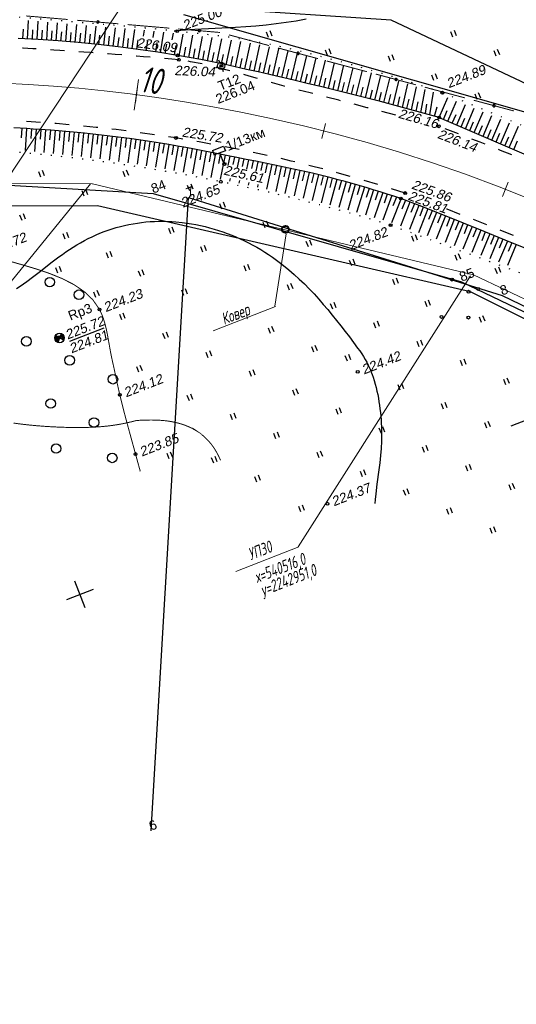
# Model space of a CAD drawing. Header units: millimetres. Extents: x -10 to 1169, y 1 to 1686.
# Tile 150 of 224: x 91 to 143, y 1177 to 1280. Entities that reach past the tile are written whole.
import ezdxf
from ezdxf.enums import TextEntityAlignment as Align
from ezdxf.lldxf.tags import DXFTag

# ---------------------------------------------------------------- set-up
doc = ezdxf.new("R2010")
doc.units = ezdxf.units.MM
for name, pattern in [('ADOT1', [1, 0, -1]), ('AHIDDEN1', [2, 0.5, -1.5]), ('AHIDDEN2', [3, 1.5, -1.5]), ('CONTI', [0]), ('PHANTOM2', [1.25, 0.625, -0.125, 0.125, -0.125, 0.125, -0.125])]:
    doc.linetypes.add(name, pattern=pattern)
for name, color, linetype in [('CONTURS', 7, 'Continuous'), ('COORDS', 7, 'Continuous'), ('GPR_PICK', 7, 'Continuous'), ('IZOLINES', 32, 'Continuous'), ('PDIGIT', 170, 'Continuous'), ('PICK-H', 7, 'Continuous'), ('PICKETS', 7, 'Continuous'), ('STATIONS', 7, 'Continuous'), ('ОБЪЕКТЫ_АВТОДОРОГ', 7, 'Continuous'), ('УЧАСТКИ', 7, 'Continuous')]:
    doc.layers.add(name, color=color, linetype=linetype)
doc.layers.add('СВЯЗЬ', color=170, linetype='Связь', lineweight=30)
doc.styles.add('GPR', font='isocpeui.ttf', dxfattribs={"width": 0.8})
doc.styles.get("Standard").update_dxf_attribs({"font": 'arial.ttf'})
tags = doc.linetypes.add('газ', pattern='A,42.7,-5.08,["Г",Standard,S=2.54,R=0,X=-2.54,Y=-1.27],-3.81', length=51.59).pattern_tags.tags
tags[6] = DXFTag(74, 10)
doc.linetypes.add('Связь', pattern='A,12.5,[130,ltypeshp.shx,S=1,R=-30,X=0,Y=0.9],1,[130,ltypeshp.shx,S=1,R=-30,X=0,Y=0.9],1,[130,ltypeshp.shx,S=1,R=-30,X=0,Y=0.9],4.5', length=19)

# ---------------------------------------------------------------- blocks, each defined once
blk = doc.blocks.new('401')
at = {"layer": 'CONTURS'}
for p, q in [((0, 0), (0, 1.2)), ((0.8, 0), (0.8, 1.2))]:
    blk.add_line(p, q, dxfattribs=at)
blk = doc.blocks.new('372')
at = {"layer": 'CONTURS'}
blk.add_circle((0, 0), 1, dxfattribs=at)
blk = doc.blocks.new('11')
at = {"layer": 'CONTURS', "color": 7, "linetype": 'Continuous'}
for p, q in [((-0.62, 0.73), (0.66, -0.75)), ((-0.6, -0.73), (0.64, 0.78))]:
    blk.add_line(p, q, dxfattribs=at)
blk.add_circle((0.02, 0), 1, dxfattribs=at)
for points in [[(-0.98, -0.04), (-0.02, -0.06), (-0.02, 0), (-0.64, 0.75)], [(-0.02, 0), (-0.64, 0.75), (-0.98, -0.01), (-0.07, 0.03)], [(-0.98, -0.01), (-0.07, 0.03), (-0.64, 0.7), (-0.84, 0.48)], [(-0.64, 0.7), (-0.84, 0.48), (-0.95, 0.21), (-0.97, 0.03)], [(-0.95, 0.21), (-0.97, 0.03), (-0.82, 0.4), (-0.87, 0.43)], [(-0.95, 0.07), (-0.97, -0.12), (-0.77, -0.07), (-0.82, 0.12)], [(-0.95, -0.12), (-0.75, -0.54), (-0.95, 0.07), (-0.97, -0.12)], [(-0.82, -0.03), (-0.86, -0.03), (-0.93, 0.15), (-0.78, 0.58)], [(-0.93, 0.15), (-0.78, 0.58), (-0.05, 0.03), (0.05, 0)], [(-0.91, 0.31), (-0.93, 0.25), (-0.91, 0.07), (-0.84, 0.46)], [(-0.82, 0.4), (-0.87, 0.43), (-0.91, 0.31), (-0.93, 0.25)], [(-0.91, 0.07), (-0.84, 0.46), (-0.75, 0.31), (-0.84, 0.19)], [(-0.77, -0.07), (-0.82, 0.12), (-0.82, -0.03), (-0.86, -0.03)], [(-0.75, 0.31), (-0.84, 0.19), (-0.8, 0.43), (-0.82, 0.4)], [(-0.8, 0.43), (-0.82, 0.4), (-0.62, 0.7), (-0.15, 0.07)], [(-0.71, 0.64), (-0.73, 0.63), (-0.73, 0.6), (-0.75, 0.58)], [(-0.67, 0.69), (-0.69, 0.69), (-0.71, 0.64), (-0.73, 0.63)], [(-0.62, 0.7), (-0.15, 0.07), (-0.67, 0.69), (-0.69, 0.69)], [(-0.05, 0.03), (0.05, 0), (0.66, -0.73), (0.66, 0.76)], [(0.71, -0.63), (0.04, 0), (0.62, 0.75), (0.02, 0.04)], [(0.62, 0.75), (0.02, 0.04), (0.67, -0.73), (0.78, -0.57)], [(0.66, -0.73), (0.66, 0.76), (1, 0.19), (0.97, -0.3)], [(0.82, -0.54), (0.67, -0.67), (0.89, -0.16), (0.69, 0.7)], [(0.91, 0.34), (0.97, 0.31), (0.69, 0.72), (0.98, -0.22)], [(0.69, 0.72), (0.98, -0.22), (1.02, -0.01), (1, 0.03)], [(0.89, -0.16), (0.69, 0.7), (0.97, 0.19), (1, 0.21)], [(1, 0.19), (0.97, -0.3), (0.69, -0.67), (0.89, -0.12)], [(0.98, 0.15), (0.97, 0.1), (0.84, 0.6), (0.75, 0.66)], [(0.84, 0.6), (0.75, 0.66), (0.91, 0.34), (0.97, 0.31)], [(1.02, -0.01), (1, 0.03), (0.98, -0.1), (0.84, -0.4)], [(0.97, 0.19), (1, 0.21), (0.98, 0.15), (0.97, 0.1)], [(-0.64, -0.73), (-0.02, 0), (-0.98, -0.04), (-0.02, -0.06)], [(-0.98, -0.15), (-0.93, -0.31), (-0.95, -0.12), (-0.75, -0.54)], [(-0.66, -0.72), (-0.8, -0.55), (-0.98, -0.15), (-0.93, -0.31)], [(0.78, -0.6), (0.77, -0.61), (0.71, -0.63), (0.04, 0)], [(0.95, -0.36), (0.84, -0.48), (0.82, -0.54), (0.67, -0.67)], [(0.67, -0.73), (0.78, -0.57), (0.82, -0.57), (0.84, -0.48)], [(0.69, -0.67), (0.89, -0.12), (0.95, -0.36), (0.84, -0.48)], [(0.95, -0.31), (0.91, -0.33), (0.73, -0.63), (0.77, -0.58)], [(0.73, -0.63), (0.77, -0.58), (0.78, -0.6), (0.77, -0.61)], [(0.82, -0.57), (0.84, -0.48), (0.97, -0.25), (0.95, -0.3)], [(0.98, -0.1), (0.84, -0.4), (0.87, -0.42), (0.89, -0.42)], [(0.87, -0.42), (0.89, -0.42), (0.91, -0.37), (0.95, -0.34)], [(0.91, -0.37), (0.95, -0.34), (0.95, -0.31), (0.91, -0.33)]]:
    blk.add_solid(points, dxfattribs=at)
blk = doc.blocks.new('5_1')
at = {"layer": 'STATIONS', "color": 7, "linetype": 'Continuous'}
for p, q in [((-0.78, 0), (-1.28, 0)), ((0.01, 0.77), (0.01, 1.26)), ((0.79, 0), (1.3, 0)), ((0.01, -0.77), (0.01, -1.26))]:
    blk.add_line(p, q, dxfattribs=at)
blk.add_circle((0, 0), 0.75, dxfattribs=at)
for p in [(0, 0), (0.76, 0)]:
    blk.add_point(p, dxfattribs=at)
blk = doc.blocks.new('133')
at = {"layer": 'CONTURS', "color": 7, "linetype": 'Continuous', "const_width": 0.2}
for points in [[(-11, 0), (-2, 0)], [(0, 0), (9, 0)]]:
    blk.add_lwpolyline(points, dxfattribs=at)
at = {"layer": 'CONTURS', "color": 7, "linetype": 'Continuous', "const_width": 0.5}
blk.add_lwpolyline([(-6.79, 0, 1), (-6.29, 0, 1)], format="xyb", close=True, dxfattribs=at)
blk = doc.blocks.new('пкк')
at = {"layer": 'ОБЪЕКТЫ_АВТОДОРОГ', "lineweight": 15, "ltscale": 200}
blk.add_line((-0.011, -0.822), (-0.008, 0.805), dxfattribs=at)
blk = doc.blocks.new('пк')
at = {"layer": 'ОБЪЕКТЫ_АВТОДОРОГ', "linetype": 'Continuous', "lineweight": 25, "xscale": 2, "yscale": 2, "zscale": 2}
blk.add_blockref('пкк', (0, 0.01), dxfattribs=at)

msp = doc.modelspace()

# ---------------------------------------------------------------- linework, layer by layer
at = {"linetype": 'Continuous', "lineweight": 40}
msp.add_circle((118.67814, 1258.50163), 0.36213, dxfattribs=at)
at = {"layer": 'CONTURS', "color": 0, "linetype": 'CONTI', "lineweight": 15}
for p, q in [((119.28379, 1308.94347), (89.4995, 1263.67304)), ((98.2492, 1263.27157), (78.56999, 1239.07533)), ((138.05901, 1253.61281), (120.01907, 1225.21771)), ((117.65038, 1250.41185), (111.10314, 1247.85268)), ((113.46853, 1222.62297), (120.08719, 1225.21006))]:
    msp.add_line(p, q, dxfattribs=at)
at = {"layer": 'CONTURS', "lineweight": -2}
for p, q in [((91.66623, 1278.45098), (91.76863, 1280.39859)), ((92.66484, 1278.39826), (92.7769, 1280.3123)), ((93.66265, 1278.33212), (93.78694, 1280.22542)), ((91.16692, 1278.47734), (91.2165, 1279.47611)), ((92.16553, 1278.42462), (92.22098, 1279.42308)), ((93.16374, 1278.36519), (93.2257, 1279.36327)), ((94.1615, 1278.29825), (94.23039, 1279.29587)), ((94.66035, 1278.26438), (94.79622, 1280.13819)), ((95.15876, 1278.22459), (95.23491, 1279.22168)), ((95.65718, 1278.18479), (95.80687, 1280.0504)), ((96.15546, 1278.14339), (96.23905, 1279.13989)), ((96.65374, 1278.10199), (96.81668, 1279.96324)), ((97.6494, 1278.00892), (97.828, 1279.87762)), ((98.6446, 1277.91106), (98.83866, 1279.79374)), ((99.6389, 1277.80446), (99.85089, 1279.71044)), ((100.63251, 1277.69153), (100.86238, 1279.62693)), ((101.62526, 1277.5714), (101.87541, 1279.54204)), ((102.61704, 1277.44341), (102.88754, 1279.45498)), ((103.81333, 1278.74894), (103.90107, 1279.36414)), ((104.81536, 1278.61593), (104.9134, 1279.26896)), ((105.58689, 1277.0195), (105.92697, 1279.16824)), ((97.15157, 1278.05546), (97.24276, 1279.05129)), ((98.147, 1277.95999), (98.24585, 1278.95509)), ((99.14175, 1277.85776), (99.24831, 1278.85207)), ((100.13571, 1277.748), (100.24998, 1278.74145)), ((101.12889, 1277.63147), (101.25086, 1278.624)), ((102.12115, 1277.50741), (102.25079, 1278.49897)), ((103.11255, 1277.37657), (103.24983, 1278.36711)), ((104.10292, 1277.23822), (104.2478, 1278.22767)), ((106.82105, 1278.34971), (106.93901, 1279.06123)), ((107.56135, 1276.70089), (107.95258, 1278.9503)), ((108.54639, 1276.52859), (108.96589, 1278.83945)), ((109.5293, 1276.34447), (109.98155, 1278.72691)), ((110.51058, 1276.15193), (110.99723, 1278.60997)), ((111.49036, 1275.95185), (112.01064, 1278.48399)), ((112.46876, 1275.7451), (113.02037, 1278.34734)), ((113.44591, 1275.53257), (114.02488, 1278.19671)), ((105.09234, 1277.09311), (105.24478, 1278.08142)), ((106.08061, 1276.94049), (106.24059, 1277.92761)), ((107.06784, 1276.78118), (107.23534, 1277.76705)), ((108.05387, 1276.61474), (108.22891, 1277.5993)), ((109.03784, 1276.43653), (109.22047, 1277.41971)), ((110.01994, 1276.2482), (110.21036, 1277.2299)), ((114.42178, 1275.31422), (115.02241, 1278.02692)), ((115.39685, 1275.09232), (116.01541, 1277.8413)), ((116.37135, 1274.86792), (117.00344, 1277.64069)), ((117.34546, 1274.64185), (117.98681, 1277.427)), ((118.31938, 1274.41496), (118.96631, 1277.20199)), ((106.57432, 1276.86147), (106.5756, 1276.86914)), ((111.00047, 1276.05189), (111.19827, 1277.03213)), ((111.97956, 1275.84848), (112.18392, 1276.82737)), ((112.95734, 1275.63884), (113.16723, 1276.61656)), ((113.93385, 1275.42339), (114.14814, 1276.40017)), ((114.90932, 1275.20327), (115.12718, 1276.17925)), ((119.29336, 1274.18832), (119.94329, 1276.96726)), ((120.26703, 1273.96035), (120.9189, 1276.72436)), ((121.24036, 1273.73093), (121.89369, 1276.47501)), ((122.21295, 1273.49842), (122.86696, 1276.22122)), ((115.8841, 1274.98012), (116.105, 1275.95542)), ((116.85841, 1274.75489), (117.08174, 1275.72963)), ((117.83242, 1274.52841), (118.05768, 1275.50271)), ((118.80637, 1274.30164), (119.03329, 1275.27556)), ((119.78019, 1274.07434), (120.00883, 1275.04785)), ((123.18481, 1273.26285), (123.84003, 1275.9645)), ((124.15623, 1273.02548), (124.81175, 1275.70462)), ((125.1267, 1272.78426), (125.78064, 1275.44027)), ((126.0966, 1272.54076), (126.74708, 1275.17024)), ((120.75369, 1273.84564), (120.98427, 1274.8187)), ((121.72665, 1273.61468), (121.95923, 1274.58725)), ((122.69888, 1273.38063), (122.9335, 1274.35272)), ((123.67052, 1273.14416), (123.90719, 1274.11575)), ((127.06598, 1272.2952), (127.70963, 1274.89498)), ((128.03432, 1272.04557), (128.6684, 1274.61452)), ((129.0022, 1271.79415), (129.6212, 1274.32936)), ((129.96934, 1271.53992), (130.56511, 1274.03993)), ((124.64146, 1272.90487), (124.87983, 1273.87605)), ((125.61165, 1272.66251), (125.85125, 1273.63338)), ((126.58129, 1272.41798), (126.82152, 1273.38869)), ((127.55015, 1272.17038), (127.79013, 1273.14116)), ((130.93561, 1271.28239), (131.49824, 1273.74784)), ((131.90141, 1271.02308), (132.41528, 1273.45514)), ((132.86624, 1270.76021), (133.3086, 1273.16494)), ((128.51826, 1271.91986), (128.75668, 1272.89102)), ((129.48577, 1271.66703), (129.72029, 1272.63914)), ((130.45248, 1271.41116), (130.67967, 1272.38501)), ((131.41851, 1271.15274), (131.63319, 1272.12942)), ((133.83038, 1270.49481), (134.20107, 1272.86987)), ((134.79402, 1270.22763), (135.69357, 1272.32025)), ((135.71274, 1269.83271), (136.62193, 1271.94775)), ((132.38382, 1270.89165), (132.57777, 1271.87266)), ((133.34831, 1270.62751), (133.516, 1271.61335)), ((134.29484, 1270.37282), (134.58804, 1271.32887)), ((135.25338, 1270.03017), (135.64831, 1270.94888)), ((136.63145, 1269.43778), (137.54972, 1271.57395)), ((137.55016, 1269.04286), (138.47656, 1271.19791)), ((136.17209, 1269.63524), (136.56702, 1270.55396)), ((137.09081, 1269.24032), (137.48573, 1270.15903)), ((138.46888, 1268.64793), (139.40338, 1270.82182)), ((139.38759, 1268.25301), (140.3287, 1270.44225)), ((140.3063, 1267.85808), (141.25402, 1270.06268)), ((91.05603, 1269.09096), (90.99647, 1268.09273)), ((91.55516, 1269.06157), (91.41017, 1266.75147)), ((92.05407, 1269.02863), (91.98817, 1268.03081)), ((92.55299, 1268.99569), (92.39122, 1266.66115)), ((93.05168, 1268.95947), (92.97933, 1267.96209)), ((93.55036, 1268.92325), (93.37175, 1266.56493)), ((94.04885, 1268.88443), (93.97009, 1267.88754)), ((94.54734, 1268.84562), (94.35162, 1266.46567)), ((95.0456, 1268.80392), (94.96042, 1267.80756)), ((138.00952, 1268.84539), (138.40445, 1269.76411)), ((138.92823, 1268.45047), (139.32316, 1269.36918)), ((139.84695, 1268.05554), (140.24188, 1268.97425)), ((141.22502, 1267.46316), (142.17834, 1269.68076)), ((142.14373, 1267.06823), (143.10216, 1269.29765)), ((95.54386, 1268.76223), (95.33058, 1266.358)), ((96.04186, 1268.71758), (95.95037, 1267.72177)), ((96.53986, 1268.67292), (96.30934, 1266.24694)), ((97.03755, 1268.62484), (96.94, 1267.62961)), ((97.53523, 1268.57675), (97.28822, 1266.13048)), ((98.03257, 1268.5252), (97.92884, 1267.5306)), ((98.5299, 1268.47365), (98.26466, 1266.00776)), ((99.02689, 1268.41886), (98.91648, 1267.42498)), ((99.52388, 1268.36408), (99.23949, 1265.88215)), ((100.02049, 1268.30596), (99.90308, 1267.31288)), ((100.5171, 1268.24785), (100.21259, 1265.7488)), ((101.0133, 1268.18634), (100.88875, 1267.19413)), ((101.50951, 1268.12483), (101.18483, 1265.61164)), ((102.00526, 1268.05983), (101.87363, 1267.06853)), ((102.50102, 1267.99483), (102.15663, 1265.46967)), ((102.99628, 1267.92617), (102.85785, 1266.9358)), ((103.49155, 1267.85751), (103.12858, 1265.32195)), ((103.98618, 1267.78445), (103.84084, 1266.79506)), ((140.76566, 1267.66062), (141.1606, 1268.57933)), ((141.68437, 1267.26569), (142.07932, 1268.1844)), ((142.60309, 1266.87077), (142.99804, 1267.78947)), ((104.48081, 1267.71138), (104.09782, 1265.16881)), ((104.97486, 1267.63444), (104.82209, 1266.64618)), ((105.4689, 1267.5575), (105.06513, 1265.01053)), ((105.96214, 1267.47558), (105.80171, 1266.48853)), ((106.45539, 1267.39365), (106.03128, 1264.84709)), ((106.94783, 1267.30707), (106.77976, 1266.32129)), ((107.44028, 1267.22049), (106.9968, 1264.67845)), ((107.93207, 1267.13026), (107.75706, 1266.14569)), ((108.42386, 1267.04003), (107.9647, 1264.50414)), ((108.91511, 1266.94688), (108.73437, 1265.96335)), ((109.40635, 1266.85372), (108.93465, 1264.32421)), ((109.89717, 1266.75832), (109.7118, 1265.77565)), ((110.38798, 1266.66291), (109.90635, 1264.13876)), ((110.87848, 1266.56592), (110.68946, 1265.58395)), ((111.36899, 1266.46893), (110.87946, 1263.94786)), ((111.8593, 1266.37101), (111.66748, 1265.38958)), ((112.34962, 1266.27309), (111.85357, 1263.75161)), ((112.83989, 1266.17492), (112.64593, 1265.19391)), ((113.33016, 1266.07674), (113.17623, 1265.30204)), ((113.82053, 1265.97908), (113.62484, 1264.99841)), ((114.3109, 1265.88142), (114.15205, 1265.08875)), ((114.80137, 1265.78429), (114.60396, 1264.80397)), ((115.29185, 1265.68716), (115.12762, 1264.87551)), ((115.7823, 1265.58991), (115.58271, 1264.61003)), ((116.27275, 1265.49266), (116.10253, 1264.66242)), ((116.76301, 1265.39448), (116.56042, 1264.41522)), ((117.25328, 1265.2963), (116.70969, 1262.6921)), ((117.74319, 1265.19637), (117.53654, 1264.21795)), ((118.2331, 1265.09644), (117.67137, 1262.46747)), ((118.72249, 1264.99395), (118.5106, 1264.01665)), ((119.21187, 1264.89146), (118.62825, 1262.2376)), ((119.70054, 1264.7856), (119.48222, 1263.80973)), ((120.1892, 1264.67975), (119.58054, 1262.00416)), ((112.88384, 1263.83054), (112.82772, 1263.54807)), ((120.67694, 1264.56971), (120.45101, 1263.59557)), ((121.16469, 1264.45968), (120.52825, 1261.76677)), ((121.65128, 1264.34466), (121.41666, 1263.37257)), ((122.13787, 1264.22964), (121.47153, 1261.52471)), ((122.62306, 1264.10884), (122.37887, 1263.13911)), ((123.10824, 1263.98803), (122.41143, 1261.27957)), ((123.59207, 1263.86191), (123.33771, 1262.8948)), ((124.0759, 1263.73578), (123.34829, 1261.02844)), ((113.85727, 1263.61777), (113.80225, 1263.34317)), ((114.8301, 1263.40513), (114.77431, 1263.12944)), ((115.80124, 1263.19286), (115.74411, 1262.91421)), ((125.04096, 1263.47375), (124.28281, 1260.77501)), ((124.55843, 1263.60477), (124.29343, 1262.64052)), ((126.00362, 1263.20301), (125.21444, 1260.51463)), ((125.52229, 1263.33838), (125.24622, 1262.37724)), ((126.96405, 1262.92449), (126.14243, 1260.25327)), ((126.48383, 1263.06375), (126.19601, 1262.10607)), ((127.9221, 1262.63791), (127.06202, 1259.98575)), ((127.44307, 1262.7812), (127.14184, 1261.82765)), ((128.87745, 1262.34241), (127.97445, 1259.71913)), ((128.39977, 1262.49016), (128.0828, 1261.54173)), ((129.83038, 1262.03922), (128.88414, 1259.44424)), ((129.35391, 1262.19082), (129.01989, 1261.24825)), ((130.79481, 1261.72293), (129.80056, 1259.16629)), ((130.3056, 1261.88379), (129.9544, 1260.9475)), ((131.72682, 1261.36048), (130.73884, 1258.82764)), ((131.26082, 1261.5417), (130.89789, 1260.60988)), ((132.65882, 1260.99803), (131.6763, 1258.48816)), ((132.19282, 1261.17926), (131.82886, 1260.24784)), ((133.58978, 1260.63292), (132.61244, 1258.14805)), ((133.1243, 1260.81547), (132.75903, 1259.88457)), ((134.52021, 1260.26644), (133.54841, 1257.80689)), ((134.055, 1260.44968), (133.68825, 1259.51936)), ((135.45014, 1259.89871), (134.48356, 1257.46493)), ((134.98518, 1260.08258), (134.61689, 1259.15286)), ((136.37898, 1259.52822), (135.41888, 1257.12159)), ((135.91456, 1259.71346), (135.54474, 1258.78436)), ((137.30781, 1259.15772), (136.35375, 1256.77718)), ((136.8434, 1259.34297), (136.47212, 1258.41445)), ((138.2351, 1258.78337), (137.28759, 1256.43204)), ((137.77146, 1258.97054), (137.39857, 1258.04267)), ((138.69871, 1258.59611), (138.32412, 1257.66892)), ((139.16232, 1258.40886), (138.22137, 1256.08582)), ((140.08855, 1258.0319), (139.15438, 1255.73877)), ((139.62544, 1258.22038), (139.24909, 1257.2939)), ((141.01414, 1257.65337), (140.0875, 1255.39047)), ((140.55135, 1257.84264), (140.17324, 1256.91687)), ((141.47673, 1257.46359), (141.09689, 1256.53854)), ((141.93931, 1257.27381), (141.01998, 1255.04107)), ((142.86325, 1256.89129), (141.95364, 1254.69247)), ((142.40128, 1257.08255), (142.01978, 1256.15818))]:
    msp.add_line(p, q, dxfattribs=at)
at = {"layer": 'CONTURS', "color": 7, "linetype": 'Continuous', "lineweight": -2}
for p, q in [((111.04138, 1266.75823), (111.22378, 1266.29158)), ((111.04142, 1266.75824), (112.20179, 1267.2118)), ((112.38419, 1266.74516), (111.23772, 1266.29703)), ((112.20179, 1267.2118), (112.38419, 1266.74516)), ((112.25284, 1265.33048), (111.79057, 1266.51312)), ((112.48213, 1265.4201), (112.25284, 1265.33048))]:
    msp.add_line(p, q, dxfattribs=at)
at = {"layer": 'CONTURS', "color": 1, "linetype": 'газ', "lineweight": 15}
for p, q in [((65.79413, 1263.36816), (98.43678, 1263.27833)), ((98.47053, 1263.26306), (138.37624, 1253.73822)), ((138.37624, 1253.73822), (169.15118, 1239.06512))]:
    msp.add_line(p, q, dxfattribs=at)
at = {"layer": 'CONTURS', "linetype": 'CONTI', "lineweight": 15}
msp.add_line((118.76904, 1258.03372), (117.56065, 1250.44958), dxfattribs=at)
at = {"layer": 'CONTURS', "linetype": 'ADOT1', "flags": 128}
for points in [[(135.12476, 1272.81778), (134.04622, 1273.18224), (132.96561, 1273.53898), (131.88294, 1273.88802), (130.79821, 1274.22935), (129.71141, 1274.56298), (128.62254, 1274.88889), (127.53161, 1275.2071), (126.43862, 1275.51761), (125.34356, 1275.8204), (124.24644, 1276.11549), (123.30429, 1276.36486), (122.36096, 1276.61243), (121.41631, 1276.85654), (120.4702, 1277.09553), (119.52246, 1277.32776), (118.57297, 1277.55155), (117.62156, 1277.76527), (116.6681, 1277.96724), (115.71243, 1278.15581), (114.75441, 1278.32934), (114.01802, 1278.45091), (113.27979, 1278.56284), (112.54001, 1278.66644), (111.79894, 1278.76303), (111.05689, 1278.85391), (110.31413, 1278.94042), (109.57094, 1279.02385), (108.82761, 1279.10553), (108.08442, 1279.18677), (107.34165, 1279.26888), (106.23818, 1279.3878), (105.13386, 1279.49885), (104.02882, 1279.60333), (102.92321, 1279.70254), (101.81717, 1279.79778), (100.71085, 1279.89033), (99.60439, 1279.9815), (98.49793, 1280.07258), (97.39161, 1280.16488), (96.28559, 1280.25968), (95.29869, 1280.34557), (94.31175, 1280.43106), (93.32478, 1280.51613), (92.33777, 1280.60079), (91.35072, 1280.68504), (90.36364, 1280.76887), (89.37652, 1280.85229), (88.38937, 1280.93529), (87.40218, 1281.01788), (86.41495, 1281.10006)], [(135.12476, 1272.81778), (137.30808, 1271.94172), (139.48768, 1271.05742), (141.66359, 1270.16485), (143.83578, 1269.26404), (146.00426, 1268.35497), (148.16904, 1267.43766), (150.33012, 1266.51209), (152.48748, 1265.57827), (154.64114, 1264.6362), (156.79109, 1263.68587), (159.85851, 1262.31813), (162.92257, 1260.93991), (165.98147, 1259.54848), (169.0334, 1258.14112), (172.07657, 1256.71511), (175.10917, 1255.26772), (178.12941, 1253.79622), (181.13547, 1252.29789), (184.12557, 1250.77001), (187.0979, 1249.20985), (189.10383, 1248.12276), (191.096, 1247.00961), (193.07764, 1245.87644), (195.05193, 1244.72928), (197.0221, 1243.57417), (198.99134, 1242.41715), (200.96287, 1241.26424), (202.93988, 1240.12149), (204.92559, 1238.99493), (206.9232, 1237.8906), (209.17167, 1236.67328), (211.42569, 1235.46619), (213.68526, 1234.26932), (215.95037, 1233.08266), (218.22104, 1231.90623), (220.49725, 1230.74002), (222.779, 1229.58403), (225.06631, 1228.43825), (227.35916, 1227.3027), (229.65756, 1226.17738)], [(129.70365, 1258.93556), (127.9409, 1259.46878), (126.1744, 1259.98462), (124.40412, 1260.48309), (122.63009, 1260.96418), (120.85229, 1261.42789), (119.07073, 1261.87422), (117.2854, 1262.30318), (115.49632, 1262.71476), (113.70346, 1263.10896), (111.90685, 1263.48579), (110.95276, 1263.67862), (109.99739, 1263.86676), (109.04083, 1264.05012), (108.08318, 1264.22862), (107.12454, 1264.40219), (106.16501, 1264.57074), (105.20467, 1264.73419), (104.24365, 1264.89246), (103.28202, 1265.04548), (102.3199, 1265.19317), (100.71987, 1265.42697), (99.11782, 1265.64655), (97.51376, 1265.85191), (95.90769, 1266.04305), (94.2996, 1266.21998), (92.6895, 1266.38268), (91.07739, 1266.53117), (89.46326, 1266.66543), (87.84712, 1266.78548), (86.22896, 1266.89131)], [(129.70365, 1258.93556), (130.85669, 1258.5194), (132.00914, 1258.10169), (133.16101, 1257.68241), (134.3123, 1257.26158), (135.463, 1256.83919), (136.61311, 1256.41524), (137.76265, 1255.98973), (138.91159, 1255.56266), (140.05995, 1255.13404), (141.20773, 1254.70385), (142.28232, 1254.30334), (143.35868, 1253.90659), (144.43584, 1253.51142), (145.51281, 1253.11561), (146.58861, 1252.71697), (147.66228, 1252.3133), (148.73282, 1251.90241), (149.79926, 1251.48209), (150.86063, 1251.05013), (151.91594, 1250.60436), (153.08794, 1250.08807), (154.25264, 1249.55476), (155.41116, 1249.00706), (156.5646, 1248.44762), (157.71406, 1247.87907), (158.86064, 1247.30406), (160.00545, 1246.72521), (161.14959, 1246.14517), (162.29416, 1245.56658), (163.44027, 1244.99207), (165.09501, 1244.159), (166.74391, 1243.31421), (168.38853, 1242.46087), (170.03047, 1241.60214), (171.67128, 1240.7412), (173.31256, 1239.88122), (174.95588, 1239.02536), (176.60281, 1238.1768), (178.25493, 1237.3387), (179.91382, 1236.51424), (181.02073, 1235.97421), (182.13016, 1235.43929), (183.24161, 1234.90845), (184.35459, 1234.38071), (185.46861, 1233.85505), (186.58317, 1233.33049), (187.69778, 1232.80601), (188.81195, 1232.28063), (189.92519, 1231.75333), (191.037, 1231.22311), (192.08985, 1230.71861), (193.14245, 1230.21358), (194.1948, 1229.70803), (195.2469, 1229.20197), (196.29876, 1228.69539), (197.35036, 1228.18828), (198.40172, 1227.68066), (199.45283, 1227.17252), (200.50369, 1226.66385), (201.5543, 1226.15467)]]:
    msp.add_lwpolyline(points, dxfattribs=at)
at = {"layer": 'CONTURS', "linetype": 'Continuous', "flags": 128}
for points in [[(134.79402, 1270.22763), (133.26324, 1270.65205), (131.73084, 1271.06955), (130.19681, 1271.48013), (128.66116, 1271.88379), (127.12389, 1272.28053), (125.58499, 1272.67035), (124.04447, 1273.05325), (122.50233, 1273.42924), (120.95856, 1273.7983), (119.41317, 1274.16044), (118.21507, 1274.43924), (117.01645, 1274.71851), (115.81713, 1274.99628), (114.6169, 1275.27056), (113.41556, 1275.53936), (112.21291, 1275.8007), (111.00877, 1276.05259), (109.80292, 1276.29304), (108.59517, 1276.52006), (107.38533, 1276.73167), (105.31202, 1277.0635), (103.23392, 1277.3638), (101.15105, 1277.6326), (99.06339, 1277.86987), (96.97096, 1278.07564), (94.87374, 1278.24989), (92.77174, 1278.39262), (90.66497, 1278.50384)], [(130.78083, 1261.72837), (130.05644, 1261.96653), (129.33082, 1262.19987), (128.60397, 1262.4284), (127.87588, 1262.65211), (127.14657, 1262.871), (126.41602, 1263.08508), (125.68424, 1263.29434), (124.95123, 1263.49878), (124.21699, 1263.69841), (123.48152, 1263.89322), (122.50091, 1264.14231), (121.51702, 1264.37899), (120.53032, 1264.60494), (119.54128, 1264.82182), (118.55038, 1265.0313), (117.5581, 1265.23502), (116.5649, 1265.43467), (115.57127, 1265.63191), (114.57767, 1265.82839), (113.58458, 1266.02579), (112.69667, 1266.2036), (111.80854, 1266.38144), (110.92008, 1266.55827), (110.03119, 1266.73308), (109.14174, 1266.90482), (108.25163, 1267.07247), (107.36074, 1267.235), (106.46895, 1267.39138), (105.57615, 1267.54059), (104.68223, 1267.68159), (103.51241, 1267.85462), (102.34059, 1268.01707), (101.16701, 1268.16923), (99.99189, 1268.31139), (98.81546, 1268.44383), (97.63794, 1268.56683), (96.45956, 1268.68068), (95.28054, 1268.78568), (94.10112, 1268.8821), (92.92151, 1268.97023), (92.24409, 1269.01704), (91.56644, 1269.06089), (90.88855, 1269.10179), (90.21043, 1269.13973)], [(143.87068, 1256.4742), (141.69931, 1257.37318), (139.52383, 1258.26284), (137.34424, 1259.14319), (135.16054, 1260.01423), (132.97274, 1260.87595), (130.78083, 1261.72837)]]:
    msp.add_lwpolyline(points, dxfattribs=at)
at = {"layer": 'CONTURS', "linetype": 'AHIDDEN2', "flags": 128}
for points in [[(107.50841, 1276.27945), (106.76731, 1276.34452), (106.02614, 1276.40871), (105.2849, 1276.47199), (104.54359, 1276.53438), (103.80222, 1276.59588), (103.06077, 1276.65648), (102.31926, 1276.71619), (101.57767, 1276.775), (100.83602, 1276.83291), (100.0943, 1276.88993), (99.46387, 1276.93788), (98.83339, 1276.98548), (98.20287, 1277.0326), (97.57231, 1277.07911), (96.94169, 1277.12489), (96.31102, 1277.16982), (95.68028, 1277.21376), (95.04947, 1277.25659), (94.41858, 1277.29818), (93.78761, 1277.33841), (93.26646, 1277.37163), (92.74525, 1277.40561), (92.224, 1277.43971), (91.7027, 1277.4733), (91.18136, 1277.50574), (91.1191, 1277.5094)], [(130.25097, 1270.47923), (128.75962, 1270.86676), (127.26313, 1271.2546), (125.76641, 1271.6415), (124.26944, 1272.02744), (122.77222, 1272.41243), (121.27476, 1272.79646), (119.77706, 1273.17954), (118.55254, 1273.50396), (117.33037, 1273.84573), (116.10946, 1274.19713), (114.88875, 1274.55046), (113.66716, 1274.89801), (112.44362, 1275.23208), (111.21704, 1275.54497), (109.98637, 1275.82896), (108.75052, 1276.07636), (107.50841, 1276.27945)], [(131.22545, 1262.29942), (128.85204, 1263.04691), (126.47239, 1263.75668), (124.08648, 1264.42873), (121.69432, 1265.06306), (119.29591, 1265.65968), (116.89125, 1266.21857), (114.48034, 1266.73975), (112.06318, 1267.22321), (109.63976, 1267.66895), (107.2101, 1268.07697), (105.12718, 1268.396), (103.03969, 1268.68745), (100.94762, 1268.95131), (98.85098, 1269.18757), (96.74977, 1269.39625), (94.64399, 1269.57734), (92.53363, 1269.73084), (91.14359, 1269.8136)], [(134.74311, 1269.30584), (134.47175, 1269.37691)], [(156.21943, 1260.47245), (156.2133, 1260.4752), (154.08885, 1261.40854), (151.95939, 1262.33071), (149.82492, 1263.24171), (147.68542, 1264.14154), (145.54091, 1265.03019), (143.39138, 1265.90767), (141.23684, 1266.77397), (139.07728, 1267.6291), (136.9127, 1268.47306), (134.74311, 1269.30584)], [(131.22545, 1262.29942), (131.40447, 1262.23174)], [(135.57415, 1260.64296), (135.59016, 1260.63681), (137.76538, 1259.78929), (139.93585, 1258.93097), (142.10156, 1258.06183), (144.26252, 1257.18189), (146.41872, 1256.29113), (148.17731, 1255.5542)]]:
    msp.add_lwpolyline(points, dxfattribs=at)
at = {"layer": 'CONTURS', "linetype": 'Continuous'}
msp.add_lwpolyline([(134.79402, 1270.22763), (156.21536, 1261.01929), (186.12677, 1247.10163), (205.83793, 1236.12107), (229.20257, 1224.26769)], dxfattribs=at)
at = {"layer": 'CONTURS', "linetype": 'AHIDDEN1', "const_width": 0.1, "flags": 128}
msp.add_lwpolyline([(43.48796, 1253.75045), (44.8455, 1254.29971), (46.22748, 1254.79794), (47.63033, 1255.25004), (49.05046, 1255.6609), (50.48431, 1256.03543), (51.92829, 1256.37852), (53.37882, 1256.69507), (54.83233, 1256.98998), (56.28524, 1257.26814), (57.73397, 1257.53446), (59.26028, 1257.80799), (60.7965, 1258.07253), (62.34037, 1258.32087), (63.8896, 1258.54585), (65.44194, 1258.74029), (66.9951, 1258.897), (68.54682, 1259.00881), (70.09483, 1259.06854), (71.63686, 1259.06901), (73.17063, 1259.00304), (74.57159, 1258.88532), (75.97623, 1258.71978), (77.38192, 1258.50909), (78.78602, 1258.25596), (80.18588, 1257.96305), (81.57888, 1257.63306), (82.96237, 1257.26868), (84.3337, 1256.87259), (85.69025, 1256.44748), (87.02937, 1255.99604), (88.34533, 1255.57143), (89.73232, 1255.16812), (91.15551, 1254.76426), (92.58004, 1254.33799), (93.97108, 1253.86745), (95.29379, 1253.3308), (96.51333, 1252.70617), (97.59485, 1251.97171), (98.50352, 1251.10557), (99.20449, 1250.08588), (99.42447, 1249.6189), (99.60988, 1249.12313), (99.76649, 1248.60356), (99.90008, 1248.06522), (100.01642, 1247.51309), (100.1213, 1246.9522), (100.22048, 1246.38753), (100.31976, 1245.82411), (100.42489, 1245.26692), (100.54167, 1244.72099), (100.62271, 1244.36469), (100.7016, 1244.00788), (100.77892, 1243.6507), (100.85524, 1243.29329), (100.93115, 1242.93578), (101.00721, 1242.57831), (101.084, 1242.22103), (101.16211, 1241.86405), (101.24209, 1241.50753), (101.32454, 1241.15161), (101.47503, 1240.52669), (101.63085, 1239.90305), (101.79119, 1239.28049), (101.95525, 1238.65883), (102.12223, 1238.03789), (102.29134, 1237.41747), (102.46177, 1236.79739), (102.63273, 1236.17746), (102.80341, 1235.55749), (102.97302, 1234.9373), (103.02254, 1234.75543), (103.07214, 1234.57357), (103.1218, 1234.39173), (103.17152, 1234.20991), (103.22132, 1234.02811), (103.27119, 1233.84633), (103.32112, 1233.66456), (103.37112, 1233.48281), (103.42119, 1233.30109), (103.47132, 1233.11938)], dxfattribs=at)
at = {"layer": 'CONTURS'}
msp.add_lwpolyline([(96.09751, 1246.76786), (99.67268, 1248.16531)], dxfattribs=at)
at = {"layer": 'COORDS', "lineweight": -2}
for p, q in [((142.33106, 1237.87866), (145.12519, 1238.97082)), ((97.70534, 1218.8249), (96.61318, 1221.61903)), ((95.7622, 1219.67588), (98.55633, 1220.76805))]:
    msp.add_line(p, q, dxfattribs=at)
at = {"layer": 'IZOLINES'}
for points in [[(107.02775, 1279.29635), (107.33093, 1279.3415), (107.33099, 1279.3415), (107.33087, 1279.34233), (107.66121, 1279.37929), (108.21693, 1279.42691), (108.1345, 1279.41956), (109.19942, 1279.48635), (111.33133, 1279.57979), (113.46243, 1279.68634), (114.52696, 1279.75631), (115.59032, 1279.8411), (116.65209, 1279.94278), (117.71175, 1280.06323), (118.7687, 1280.20437), (119.82214, 1280.36832), (120.87105, 1280.5577)], [(107.06699, 1279.29291), (107.33176, 1279.33621), (107.33177, 1279.33621), (107.33177, 1279.33621), (107.33178, 1279.33621), (107.33185, 1279.33566), (107.7134, 1279.38468), (108.30675, 1279.44464)], [(90.50148, 1252.3072), (90.86615, 1252.54439), (91.22562, 1252.78925), (91.58043, 1253.04074), (92.19292, 1253.49423), (92.18858, 1253.49161), (92.87663, 1254.02067), (94.24618, 1255.08726), (94.94055, 1255.60803), (94.94072, 1255.60816), (94.94106, 1255.60841), (94.94081, 1255.60804), (95.30847, 1255.8735), (95.68031, 1256.13299), (96.05666, 1256.38578), (96.43783, 1256.63112), (96.82404, 1256.86829), (97.21541, 1257.09668), (97.61199, 1257.3157), (98.01372, 1257.52487), (98.42054, 1257.72374), (98.83226, 1257.91195), (99.24871, 1258.08916), (99.66964, 1258.25511), (100.09479, 1258.40958), (100.52386, 1258.55241), (100.95653, 1258.68347), (101.3925, 1258.80266), (101.83142, 1258.90993), (102.27297, 1259.00526), (102.7168, 1259.08866), (103.16258, 1259.16016), (103.60998, 1259.21981), (104.05868, 1259.26769), (104.50836, 1259.30388), (104.95872, 1259.3285), (105.40944, 1259.34166), (105.86025, 1259.34349), (106.31086, 1259.33413), (106.76101, 1259.31373), (107.21043, 1259.28242), (107.86976, 1259.2169), (107.86194, 1259.21875), (108.34644, 1259.15508), (108.82921, 1259.08016), (109.30985, 1258.99326), (109.78811, 1258.89459), (110.26371, 1258.78432), (110.73642, 1258.66265), (111.20598, 1258.52972), (111.67215, 1258.38572), (112.1347, 1258.23078), (112.59339, 1258.06506), (113.04798, 1257.88868), (113.49824, 1257.70181), (113.94396, 1257.50457), (114.38492, 1257.29713), (114.8209, 1257.07964), (115.2517, 1256.85229), (115.67715, 1256.61525), (116.09707, 1256.36872), (116.51129, 1256.11292), (116.91969, 1255.84809), (117.32215, 1255.57446), (117.87573, 1255.17689), (117.90129, 1255.15792), (117.90135, 1255.15788), (117.90146, 1255.1578), (117.90196, 1255.15704), (118.48203, 1254.71228), (119.04795, 1254.25005), (119.60002, 1253.7717), (120.13851, 1253.27842), (120.66386, 1252.77141), (121.17667, 1252.25195), (121.67773, 1251.72132), (122.168, 1251.18084), (122.64858, 1250.63183), (123.12065, 1250.07556), (123.58545, 1249.51325), (124.04412, 1248.94597), (124.49755, 1248.37452), (124.94622, 1247.79935), (125.38986, 1247.22032), (125.82705, 1246.63647), (126.25113, 1246.05055), (126.46336, 1245.74603), (126.67456, 1245.43179), (126.67642, 1245.42896), (126.67642, 1245.42896), (126.67642, 1245.42896), (126.67642, 1245.42895), (126.67643, 1245.42895), (126.67641, 1245.42893), (126.85735, 1245.14737), (127.03141, 1244.86161), (127.19703, 1244.57102), (127.3538, 1244.27277), (127.35411, 1244.27214), (127.35411, 1244.27214), (127.35411, 1244.27214), (127.35411, 1244.27214), (127.35411, 1244.27214), (127.35411, 1244.27214), (127.35412, 1244.27213), (127.35403, 1244.27209), (127.42592, 1244.12581), (127.42592, 1244.12579), (127.4258, 1244.12573), (127.55977, 1243.83264), (127.68278, 1243.53494), (127.78521, 1243.2622), (127.87667, 1242.99662), (127.87523, 1242.99945), (127.98892, 1242.6381), (128.09171, 1242.2736), (128.18528, 1241.90671), (128.27057, 1241.53786), (128.34824, 1241.1674), (128.41881, 1240.79557), (128.4826, 1240.42256), (128.53981, 1240.04852), (128.59058, 1239.6736), (128.63494, 1239.29791), (128.67288, 1238.92155), (128.70438, 1238.54464), (128.72938, 1238.16729), (128.74781, 1237.7896), (128.75964, 1237.41169), (128.76483, 1237.03367), (128.75539, 1236.27795), (128.72022, 1235.52329), (128.66115, 1234.77038), (128.58135, 1234.01955), (128.48562, 1233.27067), (128.2744, 1231.77557), (128.14668, 1230.75685), (128.14649, 1230.76086), (128.09194, 1230.17459), (128.06633, 1229.7553)]]:
    msp.add_lwpolyline(points, dxfattribs=at)
at = {"layer": 'IZOLINES', "const_width": 0.1}
for points in [[(90.1876, 1238.18503), (90.96427, 1238.07949), (91.74285, 1237.99016), (92.52285, 1237.91509), (93.3039, 1237.85275), (94.08573, 1237.80211), (94.86814, 1237.76268), (95.65098, 1237.73467), (96.43408, 1237.719), (97.21723, 1237.71742), (98.00008, 1237.73242), (98.78208, 1237.76716), (99.17257, 1237.79303), (99.56256, 1237.82516), (99.95189, 1237.864), (100.3404, 1237.90992), (100.7279, 1237.96323), (101.11423, 1238.02416), (101.49919, 1238.09279), (102.10353, 1238.21659), (102.10293, 1238.21729), (102.6109, 1238.33542), (103.07784, 1238.45664)], [(103.07784, 1238.45664), (103.51624, 1238.47844), (104.24823, 1238.50206), (104.61436, 1238.50532), (104.98042, 1238.50109), (105.34618, 1238.48812), (105.71134, 1238.46522), (106.07551, 1238.43126), (106.43817, 1238.38515), (106.79872, 1238.32585), (107.15643, 1238.2524), (107.51044, 1238.16388), (107.85979, 1238.05947), (108.20339, 1237.93845), (108.54005, 1237.80024), (108.86849, 1237.64441), (109.16336, 1237.48462), (109.43059, 1237.3215), (109.42667, 1237.32508), (109.74776, 1237.10215), (110.05376, 1236.85992), (110.34276, 1236.59859), (110.61366, 1236.31939), (110.86572, 1236.02384), (111.09862, 1235.71366), (111.31244, 1235.39062), (111.50767, 1235.05651), (111.6851, 1234.71304), (111.84577, 1234.36176), (111.87907, 1234.2797)]]:
    msp.add_lwpolyline(points, dxfattribs=at)
at = {"layer": 'PICK-H', "color": 7, "lineweight": -2}
for centre in [(137.88168, 1251.95907), (95.02121, 1247.1913), (94.74133, 1246.92944)]:
    msp.add_circle(centre, 0.15, dxfattribs=at)
at = {"layer": 'PICKETS', "color": 7, "lineweight": -2}
for centre in [(107.34165, 1279.26888), (107.38533, 1276.73167), (107.50841, 1276.27945), (111.96972, 1275.64723), (135.12476, 1272.81778), (134.79402, 1270.22763), (134.74311, 1269.30584), (107.2101, 1268.07697), (112.28011, 1265.34635), (111.90685, 1263.48579), (130.78083, 1261.72837), (131.22545, 1262.29942), (129.70365, 1258.93556), (136.13404, 1253.23005), (138.87688, 1252.245), (99.20449, 1250.08588), (135.03721, 1249.31187), (137.85747, 1249.24394), (126.25565, 1243.55161), (101.32454, 1241.15161), (102.97302, 1234.9373), (123.09756, 1229.72507)]:
    msp.add_circle(centre, 0.15, dxfattribs=at)
at = {"layer": 'ОБЪЕКТЫ_АВТОДОРОГ', "color": 0, "linetype": 'PHANTOM2', "lineweight": 15, "ltscale": 200}
msp.add_lwpolyline([(89.14464, 1273.8075), (91.76868, 1273.68571), (94.39116, 1273.51807), (97.02995, 1273.30099), (99.70291, 1273.03085), (102.4279, 1272.70407), (105.2228, 1272.31703), (108.10547, 1271.86614), (111.08913, 1271.3477), (114.16844, 1270.75758), (117.33344, 1270.09159), (120.57413, 1269.3455), (123.88055, 1268.5151), (127.24272, 1267.59617), (130.65065, 1266.58451), (134.09438, 1265.4759), (137.56921, 1264.26597), (141.09166, 1262.94969), (144.68351, 1261.52188)], dxfattribs=at)
at = {"layer": 'СВЯЗЬ', "linetype": 'Связь', "lineweight": 30}
msp.add_lwpolyline([(616.9123, 1103.12252), (569.8256, 1099.02841), (568.28017, 1098.86239), (514.39182, 1105.28502), (454.08462, 1117.49511), (407.21441, 1131.60149), (298.78218, 1173.78217), (264.50484, 1188.19206), (215.39982, 1213.15052), (138.06869, 1251.95366), (98.97523, 1260.9492), (66.43231, 1260.92822), (10.51992, 1246.50892)], dxfattribs=at)
at = {"layer": 'УЧАСТКИ', "color": 6, "linetype": 'Continuous', "lineweight": -2}
for p, q in [((129.76244, 1280.44393), (65.83661, 1284.67148)), ((143.90687, 1270.73718), (108.04161, 1280.99409)), ((289.45562, 1204.81097), (129.76244, 1280.44393)), ((73.5555, 1264.09991), (104.82959, 1262.23762)), ((104.60896, 1195.42224), (108.51068, 1261.82975)), ((104.82959, 1262.23762), (137.15043, 1253.00031)), ((108.51068, 1261.82975), (141.40081, 1251.54802)), ((137.15043, 1253.00031), (260.64931, 1193.4653)), ((141.40081, 1251.54802), (190.54058, 1227.71193))]:
    msp.add_line(p, q, dxfattribs=at)

# ---------------------------------------------------------------- block references
at = {"layer": 'CONTURS', "lineweight": -2}
for name, p, xscale, yscale, zscale, rotation in [('133', (95.86203, 1280.5004), 0.4854778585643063, 0.5, 0.485477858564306, 175.1247258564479), ('133', (106.5039, 1279.59269), 0.4854778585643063, 0.5, 0.485477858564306, 175.1247258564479), ('133', (116.95743, 1277.76721), 0.4829737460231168, 0.5, 0.482973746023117, 165.0379625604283), ('401', (116.9205, 1278.60846), 0.4999999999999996, 0.4999999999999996, 0.4999999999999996, 21.3494687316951), ('401', (136.22894, 1278.63996), 0.4999999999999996, 0.4999999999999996, 0.4999999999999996, 21.3494687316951), ('401', (123.10467, 1276.72053), 0.4999999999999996, 0.4999999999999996, 0.4999999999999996, 21.3494687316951), ('401', (140.76295, 1276.65434), 0.4999999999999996, 0.4999999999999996, 0.4999999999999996, 21.3494687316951), ('133', (127.22262, 1275.02395), 0.4829737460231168, 0.5, 0.482973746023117, 165.0379625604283), ('401', (129.70929, 1276.09158), 0.4999999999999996, 0.4999999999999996, 0.4999999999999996, 21.3494687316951), ('401', (134.24331, 1274.10595), 0.4999999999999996, 0.4999999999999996, 0.4999999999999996, 21.3494687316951), ('133', (137.48781, 1272.28069), 0.4829737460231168, 0.5, 0.482973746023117, 165.0379625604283), ('401', (138.77732, 1272.12032), 0.4999999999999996, 0.4999999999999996, 0.4999999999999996, 21.3494687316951), ('401', (93.06268, 1263.96931), 0.4999999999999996, 0.4999999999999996, 0.4999999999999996, 21.3494687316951), ('401', (101.88658, 1263.9876), 0.4999999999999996, 0.4999999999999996, 0.4999999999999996, 21.3494687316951), ('401', (97.59669, 1261.98368), 0.4999999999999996, 0.4999999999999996, 0.4999999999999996, 21.3494687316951), ('401', (108.65035, 1262.54645), 0.4999999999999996, 0.4999999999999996, 0.4999999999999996, 21.3494687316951), ('401', (112.0228, 1260.62843), 0.4999999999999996, 0.4999999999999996, 0.4999999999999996, 21.3494687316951), ('401', (91.07705, 1259.4353), 0.4999999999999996, 0.4999999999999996, 0.4999999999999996, 21.3494687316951), ('401', (106.66472, 1258.01243), 0.4999999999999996, 0.4999999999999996, 0.4999999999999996, 21.3494687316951), ('401', (116.55682, 1258.6428), 0.4999999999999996, 0.4999999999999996, 0.4999999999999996, 21.3494687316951), ('401', (95.61107, 1257.44967), 0.4999999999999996, 0.4999999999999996, 0.4999999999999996, 21.3494687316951), ('401', (132.14449, 1257.21994), 0.4999999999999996, 0.4999999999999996, 0.4999999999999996, 21.3494687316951), ('401', (110.03718, 1256.09442), 0.4999999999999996, 0.4999999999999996, 0.4999999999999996, 21.3494687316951), ('401', (121.09083, 1256.65718), 0.4999999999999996, 0.4999999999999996, 0.4999999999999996, 21.3494687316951), ('401', (100.14508, 1255.46404), 0.4999999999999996, 0.4999999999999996, 0.4999999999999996, 21.3494687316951), ('401', (125.62485, 1254.67155), 0.4999999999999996, 0.4999999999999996, 0.4999999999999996, 21.3494687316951), ('401', (136.6785, 1255.23431), 0.4999999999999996, 0.4999999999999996, 0.4999999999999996, 21.3494687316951), ('401', (94.84072, 1253.89239), 0.4999999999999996, 0.4999999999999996, 0.4999999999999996, 21.3494687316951), ('401', (114.57119, 1254.10879), 0.4999999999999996, 0.4999999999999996, 0.4999999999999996, 21.3494687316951), ('401', (140.88894, 1253.83757), 0.4999999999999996, 0.4999999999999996, 0.4999999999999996, 21.3494687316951), ('372', (93.98854, 1252.96363), 0.4999999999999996, 0.4999999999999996, 0.4999999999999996, 21.3494687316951), ('401', (103.51753, 1253.54603), 0.4999999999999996, 0.4999999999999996, 0.4999999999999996, 21.3494687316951), ('401', (130.15886, 1252.68593), 0.4999999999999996, 0.4999999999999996, 0.4999999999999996, 21.3494687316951), ('372', (97.04888, 1251.64241), 0.4999999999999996, 0.4999999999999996, 0.4999999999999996, 21.3494687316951), ('401', (119.10521, 1252.12316), 0.4999999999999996, 0.4999999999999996, 0.4999999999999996, 21.3494687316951), ('401', (98.81007, 1251.36677), 0.4999999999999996, 0.4999999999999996, 0.4999999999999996, 21.3494687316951), ('401', (108.05155, 1251.5604), 0.4999999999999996, 0.4999999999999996, 0.4999999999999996, 21.3494687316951), ('401', (123.63922, 1250.13754), 0.4999999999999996, 0.4999999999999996, 0.4999999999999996, 21.3494687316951), ('401', (133.52849, 1250.37595), 0.4999999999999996, 0.4999999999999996, 0.4999999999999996, 21.3494687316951), ('401', (101.53191, 1249.01201), 0.4999999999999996, 0.4999999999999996, 0.4999999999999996, 21.3494687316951), ('401', (139.22689, 1248.71467), 0.4999999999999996, 0.4999999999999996, 0.4999999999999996, 21.3494687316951), ('401', (117.11958, 1247.58915), 0.4999999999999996, 0.4999999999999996, 0.4999999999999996, 21.3494687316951), ('401', (128.17323, 1248.15191), 0.4999999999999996, 0.4999999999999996, 0.4999999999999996, 21.3494687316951), ('372', (91.53633, 1246.75107), 0.4999999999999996, 0.4999999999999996, 0.4999999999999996, 21.3494687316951), ('11', (95.01766, 1247.10946), 0.4999999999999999, 0.5, 0.5, 198.8033863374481), ('401', (106.06592, 1247.02639), 0.4999999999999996, 0.4999999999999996, 0.4999999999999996, 21.3494687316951), ('401', (121.65359, 1245.60352), 0.4999999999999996, 0.4999999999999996, 0.4999999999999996, 21.3494687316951), ('401', (132.70725, 1246.16629), 0.4999999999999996, 0.4999999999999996, 0.4999999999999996, 21.3494687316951), ('372', (96.07035, 1244.76545), 0.4999999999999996, 0.4999999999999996, 0.4999999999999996, 21.3494687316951), ('401', (110.59994, 1245.04076), 0.4999999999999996, 0.4999999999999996, 0.4999999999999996, 21.3494687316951), ('401', (125.17044, 1244.672), 0.4999999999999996, 0.4999999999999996, 0.4999999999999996, 21.3494687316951), ('401', (103.31514, 1243.51598), 0.4999999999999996, 0.4999999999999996, 0.4999999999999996, 21.3494687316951), ('401', (137.24126, 1244.18066), 0.4999999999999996, 0.4999999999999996, 0.4999999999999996, 21.3494687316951), ('372', (100.60436, 1242.77982), 0.4999999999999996, 0.4999999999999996, 0.4999999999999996, 21.3494687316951), ('401', (115.13395, 1243.05513), 0.4999999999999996, 0.4999999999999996, 0.4999999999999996, 21.3494687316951), ('401', (130.72162, 1241.63227), 0.4999999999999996, 0.4999999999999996, 0.4999999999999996, 21.3494687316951), ('401', (141.77528, 1242.19503), 0.4999999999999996, 0.4999999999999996, 0.4999999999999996, 21.3494687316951), ('401', (108.61431, 1240.50675), 0.4999999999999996, 0.4999999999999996, 0.4999999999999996, 21.3494687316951), ('401', (119.66797, 1241.06951), 0.4999999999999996, 0.4999999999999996, 0.4999999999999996, 21.3494687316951), ('372', (94.08472, 1240.23143), 0.4999999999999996, 0.4999999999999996, 0.4999999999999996, 21.3494687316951), ('401', (135.25564, 1239.64664), 0.4999999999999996, 0.4999999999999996, 0.4999999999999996, 21.3494687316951), ('372', (98.61874, 1238.24581), 0.4999999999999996, 0.4999999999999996, 0.4999999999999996, 21.3494687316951), ('401', (113.14833, 1238.52112), 0.4999999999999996, 0.4999999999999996, 0.4999999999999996, 21.3494687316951), ('401', (124.20198, 1239.08388), 0.4999999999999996, 0.4999999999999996, 0.4999999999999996, 21.3494687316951), ('401', (139.78965, 1237.66102), 0.4999999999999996, 0.4999999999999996, 0.4999999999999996, 21.3494687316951), ('401', (117.68234, 1236.53549), 0.4999999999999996, 0.4999999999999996, 0.4999999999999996, 21.3494687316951), ('401', (128.736, 1237.09826), 0.4999999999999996, 0.4999999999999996, 0.4999999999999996, 21.3494687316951), ('372', (94.65339, 1235.51523), 0.4999999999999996, 0.4999999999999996, 0.4999999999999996, 21.3494687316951), ('401', (133.27001, 1235.11263), 0.4999999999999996, 0.4999999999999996, 0.4999999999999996, 21.3494687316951), ('372', (100.5339, 1234.52861), 0.4999999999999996, 0.4999999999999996, 0.4999999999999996, 21.3494687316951), ('401', (106.49829, 1234.4316), 0.4999999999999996, 0.4999999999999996, 0.4999999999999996, 21.3494687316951), ('401', (122.21636, 1234.54987), 0.4999999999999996, 0.4999999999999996, 0.4999999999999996, 21.3494687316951), ('401', (111.1627, 1233.98711), 0.4999999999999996, 0.4999999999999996, 0.4999999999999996, 21.3494687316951), ('401', (137.80403, 1233.127), 0.4999999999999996, 0.4999999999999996, 0.4999999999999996, 21.3494687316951), ('401', (115.69672, 1232.00148), 0.4999999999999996, 0.4999999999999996, 0.4999999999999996, 21.3494687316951), ('401', (126.75037, 1232.56424), 0.4999999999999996, 0.4999999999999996, 0.4999999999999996, 21.3494687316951), ('401', (142.33804, 1231.14138), 0.4999999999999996, 0.4999999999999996, 0.4999999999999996, 21.3494687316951), ('401', (131.28439, 1230.57862), 0.4999999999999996, 0.4999999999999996, 0.4999999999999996, 21.3494687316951), ('401', (120.31194, 1228.88846), 0.4999999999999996, 0.4999999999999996, 0.4999999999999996, 21.3494687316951), ('401', (135.8184, 1228.59299), 0.4999999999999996, 0.4999999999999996, 0.4999999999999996, 21.3494687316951), ('401', (140.35241, 1226.60736), 0.4999999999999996, 0.4999999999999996, 0.4999999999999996, 21.3494687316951)]:
    msp.add_blockref(name, p, dxfattribs=dict(at, xscale=xscale, yscale=yscale, zscale=zscale, rotation=rotation))
at = {"layer": 'STATIONS', "lineweight": -2, "xscale": 0.4999999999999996, "yscale": 0.4999999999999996, "zscale": 0.4999999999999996, "rotation": 21.3494687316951}
msp.add_blockref('5_1', (111.94033, 1275.64003), dxfattribs=at)
at = {"layer": 'ОБЪЕКТЫ_АВТОДОРОГ', "color": 0, "linetype": 'PHANTOM2', "lineweight": 15}
for name, p, rotation in [('пк', (103.07687, 1272.6142), 352.115843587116), ('пкк', (103.07687, 1272.6142), 352.115843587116), ('пкк', (122.70047, 1268.81147), 345.9018712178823), ('пкк', (141.72848, 1262.69654), 338.3215348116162)]:
    msp.add_blockref(name, p, dxfattribs=dict(at, rotation=rotation))

# ---------------------------------------------------------------- texts
at = {"layer": 'CONTURS', "lineweight": -2}
for s, p in [('1/13км', (112.66155, 1266.69928)), ('Rp3', (96.14909, 1248.91684))]:
    msp.add_text(s, height=1, rotation=21.3494687, dxfattribs=at).set_placement(p)
at = {"layer": 'GPR_PICK', "style": 'GPR', "width": 0.7}
for s, p in [('Ковер', (113.66846, 1249.03426)), ('УП30', (116.23882, 1224.25129)), ('х=540516,0', (118.32906, 1222.41162)), ('у=2242951,0', (119.20148, 1221.14736))]:
    msp.add_text(s, height=1.25, rotation=21.3494687, dxfattribs=at).set_placement(p, align=Align.CENTER)
at = {"layer": 'PDIGIT', "color": 7, "lineweight": -2, "oblique": 10}
for s, rotation, p in [('225.00', 21.3494687, (108.13538, 1279.35829)), ('226.09', 352.4392106, (103.0072, 1277.595)), ('226.04', 357.9425644, (107.02339, 1274.67014)), ('224.89', 21.3494687, (135.80073, 1273.28344)), ('226.16', 344.0940396, (130.43517, 1270.21329)), ('225.72', 351.1625997, (107.7903, 1268.23044)), ('226.14', 338.9542141, (134.52782, 1268.09749)), ('225.61', 347.6703796, (112.13124, 1264.25097)), ('225.86', 340.1052427, (131.81921, 1262.79311)), ('224.65', 21.3494687, (107.9331, 1260.75387)), ('225.81', 339.4618342, (131.44715, 1261.63297)), ('224.82', 21.3494687, (125.52853, 1256.28286)), ('224.72', 21.3494687, (87.67709, 1255.71238)), ('224.23', 21.3494687, (99.8522, 1249.80222)), ('225.72', 21.3494687, (95.84516, 1246.932)), ('224.81', 21.3494687, (96.25564, 1245.47939)), ('224.42', 21.3494687, (126.90337, 1243.26795)), ('224.12', 21.3494687, (101.97226, 1240.86795)), ('223.85', 21.3494687, (103.62073, 1234.65364)), ('224.37', 21.3494687, (123.74528, 1229.44141))]:
    msp.add_text(s, height=1, rotation=rotation, dxfattribs=at).set_placement(p)
at = {"layer": 'STATIONS', "color": 7, "lineweight": -2}
for s, p in [('226.04', (111.61609, 1271.63403)), ('T12  ', (111.84738, 1273.02008))]:
    msp.add_text(s, height=1, rotation=21.3494687, dxfattribs=at).set_placement(p)
at = {"layer": 'ОБЪЕКТЫ_АВТОДОРОГ', "style": 'GPR', "width": 0.7}
msp.add_text('10', height=2.722459, rotation=352.1158436, dxfattribs=at).set_placement((104.43825, 1272.77037), align=Align.CENTER)
at = {"layer": 'УЧАСТКИ', "color": 6, "lineweight": -2}
for s, p in [('84', (104.82959, 1262.23762)), ('7', (108.51068, 1261.82975)), ('85', (137.15043, 1253.00031)), ('8', (141.40081, 1251.54802)), ('6', (104.60896, 1195.42224))]:
    msp.add_text(s, height=1, rotation=21.3494687, dxfattribs=at).set_placement(p)

doc.saveas('drawing.dxf')
